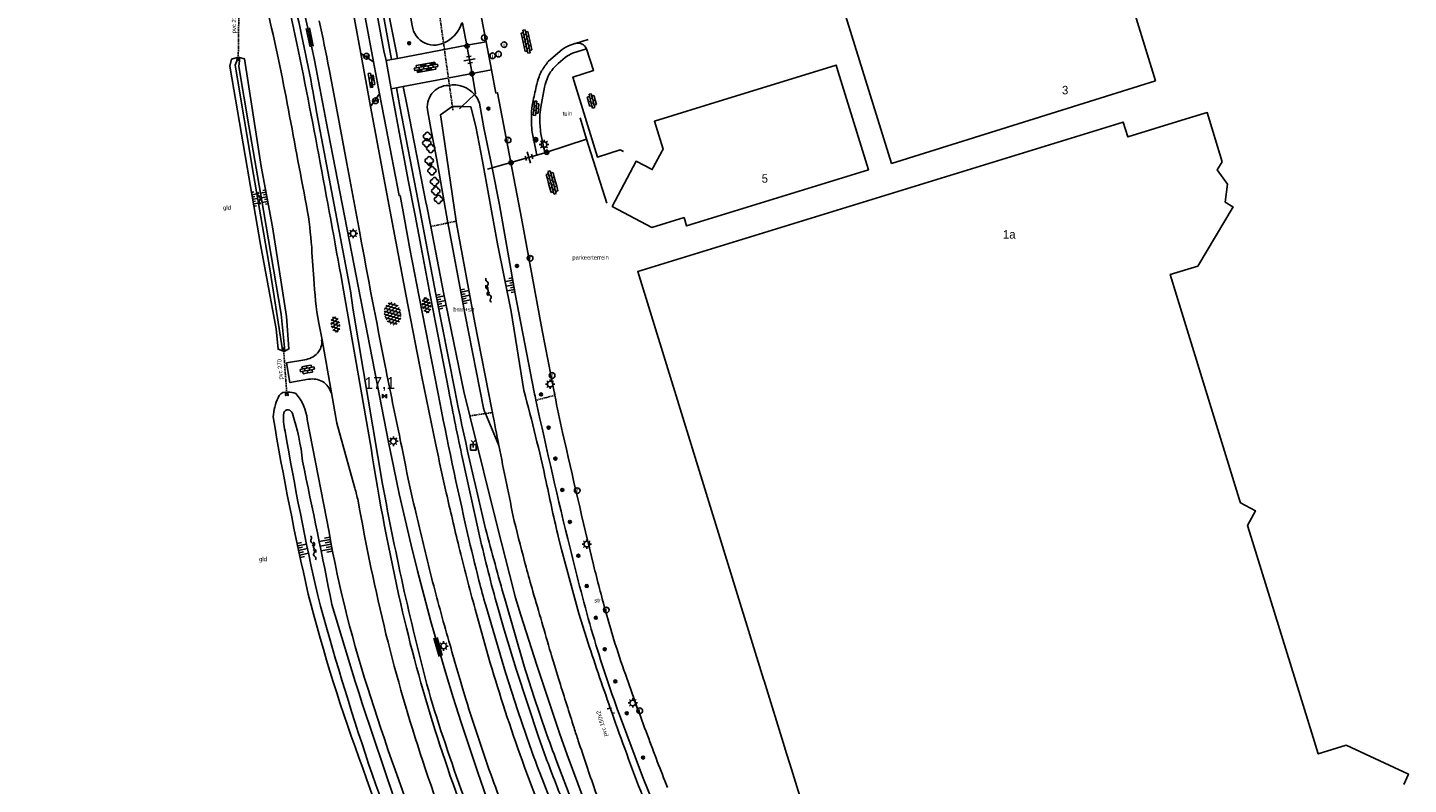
# Model space of a CAD drawing. Header units: metres. Extents: x 121538 to 126242, y 445257 to 454505.
# Tile 24 of 83: x 123652 to 123945, y 450581 to 450742. Entities that reach past the tile are written whole.
import ezdxf
from ezdxf.enums import TextEntityAlignment as Align

# ---------------------------------------------------------------- set-up
doc = ezdxf.new("R2010")
doc.units = ezdxf.units.M
doc.linetypes.add('GREPPEL', pattern=[100, 100, 0])
doc.linetypes.add('STIPPELFIJN', pattern=[0.375, 0.25, -0.125])
for name, color, linetype in [('B01_T', 8, 'Continuous'), ('BOUWT04', 8, 'Continuous'), ('SYMBD01', 8, 'Continuous'), ('SYMBD02', 8, 'Continuous'), ('SYMBD04', 8, 'Continuous'), ('SYMBD05', 8, 'Continuous'), ('TEK-D05', 8, 'Continuous'), ('TEK-D19', 8, 'Continuous'), ('TEK-D20', 7, 'Continuous'), ('TER-D03S', 8, 'Continuous'), ('TER-D07S', 8, 'Continuous'), ('TER-T02', 8, 'RASTER'), ('TER-T03', 8, 'Continuous'), ('TER-T04', 8, 'HAAG'), ('TER-T07', 8, 'GREPPEL'), ('TER-T09', 8, 'Continuous'), ('TOPOT05', 8, 'STIPPELFIJN'), ('TOPOT11', 8, 'STIPPELFIJN'), ('TOPOT12', 8, 'STIPPELFIJN'), ('TOPOT21', 8, 'Continuous'), ('TOPOT22', 8, 'Continuous'), ('TOPOT23', 8, 'Continuous'), ('TOPOT26', 8, 'Continuous'), ('TOPOT28', 8, 'Continuous'), ('TOPOT30', 8, 'Continuous'), ('TOPOT50', 8, 'Continuous'), ('WAT-T00', 8, 'Continuous'), ('WEG-T01', 8, 'Continuous'), ('Z02', 8, 'Continuous')]:
    doc.layers.add(name, color=color, linetype=linetype)
doc.styles.add('ISO', font='provutr.shx')
doc.styles.add('rtw_iso', font='iso-rtw.shx')
doc.linetypes.add('HAAG', pattern='A,0.25,-0.25,[151,BLOK.SHX,S=0.25,R=0,X=0,Y=0],-0.25,0.25', length=1)
doc.linetypes.add('RASTER', pattern='A,0.25,-0.25,[150,BLOK.SHX,S=0.25,R=0,X=0,Y=0],-0.25,0.25', length=1)

# ---------------------------------------------------------------- blocks, each defined once
blk = doc.blocks.new('talud')
for p, q in [((0, 0.75), (0.5, 0.75)), ((0, 0.5), (1, 0.5)), ((0, 0.25), (0.5, 0.25)), ((0, 0), (1, 0)), ((0, -0.25), (0.5, -0.25)), ((0, -0.5), (1, -0.5)), ((0, -0.75), (0.5, -0.75))]:
    blk.add_line(p, q)
blk = doc.blocks.new('water-l')
at = {"linetype": 'Continuous'}
for centre, start, end in [((0.16, 1.47), 129.7446, 230.2554), ((-0.47, 2.22), 309.7446, 50.2554), ((-0.47, 0.72), 309.7446, 50.2554), ((0.49, 0), 129.7446, 230.2554), ((-0.14, 0.75), 309.7446, 50.2554), ((0.16, -1.51), 129.7446, 230.2554), ((-0.47, -0.76), 309.7446, 50.2554), ((-0.47, -2.26), 309.7446, 50.2554), ((-0.14, -0.75), 309.7446, 50.2554)]:
    blk.add_arc(centre, 0.488, start, end, dxfattribs=at)
blk = doc.blocks.new('asfalt-l')
for p, q in [((-0.93, 0.18), (0.7, 1.13)), ((-0.89, -0.52), (0.89, 0.52)), ((-0.89, 0.52), (0.89, -0.52)), ((-0.76, 1.01), (0.3, 1.62)), ((-0.7, 1.13), (0.93, 0.18)), ((-0.3, 1.62), (0.76, 1.01)), ((-0.93, -0.18), (0.7, -1.13)), ((-0.76, -1.01), (0.3, -1.62)), ((-0.7, -1.13), (0.93, -0.18)), ((-0.3, -1.62), (0.76, -1.01))]:
    blk.add_line(p, q)
blk = doc.blocks.new('asfalt-xl')
at = {"linetype": 'Continuous'}
for p, q in [((1.4, 1.54), (-1.75, -0.3)), ((1.4, 1.54), (-1.75, -0.3)), ((1.41, -1.53), (-1.75, 0.28)), ((1.41, -1.53), (-1.75, 0.28)), ((1.01, 2.03), (-1.74, 0.43)), ((1.01, 2.03), (-1.74, 0.43)), ((1.65, -0.94), (-1.64, 0.94)), ((1.65, -0.94), (-1.64, 0.94)), ((1.64, 0.96), (-1.63, -0.95)), ((1.64, 0.96), (-1.63, -0.95)), ((0.41, 2.41), (-1.51, 1.29)), ((0.41, 2.41), (-1.51, 1.29)), ((1.77, -0.29), (-1.4, 1.52)), ((1.77, -0.29), (-1.4, 1.52)), ((1.76, 0.3), (-1.39, -1.53)), ((1.76, 0.3), (-1.39, -1.53)), ((1.75, 0.44), (-1.02, 2.02)), ((1.75, 0.44), (-1.02, 2.02)), ((1.52, 1.29), (-0.43, 2.4)), ((1.52, 1.29), (-0.43, 2.4)), ((1.02, -2.03), (-1.74, -0.45)), ((1.02, -2.03), (-1.74, -0.45)), ((0.41, -2.41), (-1.49, -1.33)), ((0.41, -2.41), (-1.49, -1.33)), ((1.75, -0.43), (-1, -2.03)), ((1.75, -0.43), (-1, -2.03)), ((1.53, -1.28), (-0.41, -2.41)), ((1.53, -1.28), (-0.41, -2.41))]:
    blk.add_line(p, q, dxfattribs=at)
blk = doc.blocks.new('DRHEK')
at = {"linetype": 'Continuous'}
for p, q in [((1.25, 0), (-1.25, 0)), ((-0.5, 0.7), (0.5, 0.7)), ((-0.5, -0.7), (0.5, -0.7))]:
    blk.add_line(p, q, dxfattribs=at)
blk = doc.blocks.new('water-m')
at = {"linetype": 'Continuous'}
for centre, start, end in [((-0.01, 0.75), 129.7446, 230.2554), ((-0.32, 1.12), 309.7446, 50.2554), ((-0.32, 0.37), 309.7446, 50.2554), ((0.32, 0.01), 129.7446, 230.2554), ((0, 0.38), 309.7446, 50.2554), ((-0.01, -0.74), 129.7446, 230.2554), ((-0.32, -0.37), 309.7446, 50.2554), ((-0.32, -1.12), 309.7446, 50.2554), ((0, -0.37), 309.7446, 50.2554)]:
    blk.add_arc(centre, 0.244, start, end, dxfattribs=at)
blk = doc.blocks.new('bermverhardingblok-m')
at = {"linetype": 'Continuous'}
for p, q in [((-0.5, 1.5), (-0.5, -1.5)), ((-0.5, 1.5), (0, 1.5)), ((-0.5, 0.5), (0, 0.5)), ((0, 1.5), (0, -1.5)), ((0.5, 1), (0, 1)), ((0, 1), (0.5, 1)), ((0.5, 0), (0, 0)), ((0.4, 0.9), (0.1, 0.9)), ((0.1, 0.9), (0.1, 0.1)), ((0.4, 0.1), (0.1, 0.1)), ((0.3, 0.8), (0.2, 0.8)), ((0.2, 0.8), (0.2, 0.2)), ((0.3, 0.2), (0.2, 0.2)), ((0.3, 0.8), (0.3, 0.2)), ((0.4, 0.9), (0.4, 0.1)), ((0.5, -1), (0.5, 1)), ((-0.5, -0.5), (0, -0.5)), ((-0.5, -1.5), (0, -1.5)), ((-0.4, -1.4), (-0.4, -0.6)), ((-0.4, -0.6), (-0.1, -0.6)), ((-0.4, -1.4), (-0.1, -1.4)), ((-0.3, -1.3), (-0.3, -0.7)), ((-0.3, -0.7), (-0.2, -0.7)), ((-0.3, -1.3), (-0.2, -1.3)), ((-0.2, -1.3), (-0.2, -0.7)), ((-0.1, -1.4), (-0.1, -0.6)), ((0, -1), (0.5, -1))]:
    blk.add_line(p, q, dxfattribs=at)
blk = doc.blocks.new('bermverhardingblok-xl')
at = {"linetype": 'Continuous'}
for p, q in [((-0.25, 2), (-0.75, 2)), ((-0.75, 2), (-0.75, -2)), ((-0.25, 1), (-0.75, 1)), ((-0.75, 0), (-0.25, 0)), ((-0.65, 1.9), (-0.35, 1.9)), ((-0.65, 1.1), (-0.65, 1.9)), ((-0.65, 1.1), (-0.35, 1.1)), ((-0.55, 1.2), (-0.55, 1.8)), ((-0.55, 1.8), (-0.45, 1.8)), ((-0.55, 1.2), (-0.45, 1.2)), ((-0.45, 1.2), (-0.45, 1.8)), ((-0.35, 1.1), (-0.35, 1.9)), ((-0.25, 2.5), (-0.25, -2.5)), ((-0.25, 2.5), (0.25, 2.5)), ((-0.25, 1.5), (0.25, 1.5)), ((-0.25, 0.5), (0.25, 0.5)), ((0.25, 2.5), (0.25, -2.5)), ((0.75, 2), (0.25, 2)), ((0.75, 1), (0.25, 1)), ((0.25, 1), (0.75, 1)), ((0.75, 0), (0.25, 0)), ((0.65, 0.9), (0.35, 0.9)), ((0.35, 0.9), (0.35, 0.1)), ((0.65, 0.1), (0.35, 0.1)), ((0.55, 0.8), (0.45, 0.8)), ((0.45, 0.8), (0.45, 0.2)), ((0.55, 0.2), (0.45, 0.2)), ((0.55, 0.8), (0.55, 0.2)), ((0.65, 0.9), (0.65, 0.1)), ((0.75, -2), (0.75, 2)), ((-0.75, -1), (-0.25, -1)), ((-0.25, -1), (-0.75, -1)), ((-0.75, -2), (-0.25, -2)), ((-0.65, -0.9), (-0.65, -0.1)), ((-0.65, -0.1), (-0.35, -0.1)), ((-0.65, -0.9), (-0.35, -0.9)), ((-0.55, -0.8), (-0.55, -0.2)), ((-0.55, -0.2), (-0.45, -0.2)), ((-0.55, -0.8), (-0.45, -0.8)), ((-0.45, -0.8), (-0.45, -0.2)), ((-0.35, -0.9), (-0.35, -0.1)), ((-0.25, -0.5), (0.25, -0.5)), ((-0.25, -1.5), (0.25, -1.5)), ((-0.25, -2.5), (0.25, -2.5)), ((0.25, -1), (0.75, -1)), ((0.25, -2), (0.75, -2)), ((0.65, -1.1), (0.35, -1.1)), ((0.35, -1.1), (0.35, -1.9)), ((0.65, -1.9), (0.35, -1.9)), ((0.55, -1.2), (0.45, -1.2)), ((0.45, -1.2), (0.45, -1.8)), ((0.55, -1.8), (0.45, -1.8)), ((0.55, -1.2), (0.55, -1.8)), ((0.65, -1.1), (0.65, -1.9))]:
    blk.add_line(p, q, dxfattribs=at)
blk = doc.blocks.new('struik')
at = {"linetype": 'Continuous'}
for centre, start, end in [((-0.44, 0), 91.0912, 268.9013), ((0, 0.44), 1.0233, 178.9632), ((0.44, 0), 271.6625, 88.3448), ((0, -0.45), 180.4729, 359.5406)]:
    blk.add_arc(centre, 0.45, start, end, dxfattribs=at)
blk = doc.blocks.new('GREP')
at = {"linetype": 'Continuous'}
for p, q in [((-0.35, 2), (-0.35, -2)), ((0.35, 2), (0.35, -2))]:
    blk.add_line(p, q, dxfattribs=at)
blk = doc.blocks.new('paal')
for radius in [0.45, 0.2]:
    blk.add_circle((0, 0), radius)
blk = doc.blocks.new('lichtmast')
for p, q in [((-0.6, 0), (-1, 0)), ((-0.71, 0.71), (-0.42, 0.42)), ((0, 0.6), (0, 1)), ((0.42, 0.42), (0.71, 0.71)), ((0.6, 0), (1, 0)), ((-0.42, -0.42), (-0.71, -0.71)), ((0, -0.6), (0, -1)), ((0.42, -0.42), (0.71, -0.71))]:
    blk.add_line(p, q)
blk.add_circle((0, 0), 0.6)
blk = doc.blocks.new('kilometerpaal')
for p, q in [((-0.44, 0.44), (0.44, -0.44)), ((-0.44, -0.44), (-0.44, 0.44)), ((0.44, 0.44), (-0.44, -0.44)), ((0.44, -0.44), (0.44, 0.44))]:
    blk.add_line(p, q)
at = {"style": 'rtw_iso'}
blk.add_attdef('KILOMETERPAAL', (0.59, 0.87), '', height=2.5, dxfattribs=at)
blk = doc.blocks.new('BOOM')
for radius in [0.315, 0.225, 0.135]:
    blk.add_circle((0, 0), radius)
blk = doc.blocks.new('inspectieput')
blk.add_circle((0, 0), 0.6)
at = {"style": 'ISO'}
blk.add_text('i', height=0.8, dxfattribs=at).set_placement((0, 0), align=Align.MIDDLE)
blk = doc.blocks.new('kolk')
blk.add_circle((0, 0), 0.6)
at = {"style": 'ISO'}
blk.add_text('r', height=0.933, dxfattribs=at).set_placement((0.06, -0.33), align=Align.CENTER)
blk = doc.blocks.new('balise')
blk.add_hatch(color=256).paths.add_polyline_path([(0.6, 0, 0.086579), (0.56, 0.2), (-0.56, 0.2, 0.086579), (-0.6, 0, 0.085386), (-0.57, -0.2), (0.57, -0.2, 0.085386)])
blk.add_circle((0, 0), 0.6)
blk = doc.blocks.new('wegwijzer-mp')
for q in [(-0.42, 1.42), (0.42, 1.42), (0, 0)]:
    blk.add_line((0, 1), q)
blk.add_lwpolyline([(-0.6, -0.6), (0.6, -0.6), (0.6, 0.6), (-0.6, 0.6)], close=True)
blk = doc.blocks.new('klinkers-m')
for p, q in [((0, 1.5), (-0.5, 1.5)), ((-0.5, 1.5), (-0.5, 0.5)), ((-0.5, 0.5), (-0.5, -0.5)), ((0, 0.5), (-0.5, 0.5)), ((0, 1.5), (0, 1)), ((0.5, 1), (0, 1)), ((0, 1), (0, 0.5)), ((0, 0.5), (0, 0)), ((0.5, 0), (0, 0)), ((0, 0), (0, -0.5)), ((0.5, 0), (0.5, 1)), ((0.5, -1), (0.5, 0)), ((-0.5, -0.5), (-0.5, -1.5)), ((0, -0.5), (-0.5, -0.5)), ((-0.5, -1.5), (0, -1.5)), ((0, -0.5), (0, -1)), ((0, -1), (0.5, -1)), ((0, -1), (0, -1.5))]:
    blk.add_line(p, q)
blk = doc.blocks.new('klinkers-l')
at = {"linetype": 'Continuous'}
for p, q in [((-0.25, 1), (-0.75, 1)), ((-0.75, 1), (-0.75, 0)), ((-0.25, 0), (-0.75, 0)), ((-0.75, 0), (-0.75, -1)), ((0.25, 1.5), (-0.25, 1.5)), ((-0.25, 1.5), (-0.25, 0.5)), ((0.25, 0.5), (-0.25, 0.5)), ((-0.25, 0.5), (-0.25, -0.5)), ((0.25, 0.5), (0.25, 1.5)), ((0.75, 1), (0.25, 1)), ((0.25, -0.5), (0.25, 0.5)), ((0.75, 0), (0.75, 1)), ((-0.75, -1), (-0.25, -1)), ((-0.25, -0.5), (-0.25, 0)), ((0.25, -0.5), (-0.25, -0.5)), ((-0.25, -0.5), (-0.25, -1.5)), ((-0.25, -1.5), (0.25, -1.5)), ((0.75, 0), (0.25, 0)), ((0.25, 0), (0.25, -0.5)), ((0.25, -1.5), (0.25, -0.5)), ((0.25, -1), (0.75, -1)), ((0.75, -1), (0.75, 0))]:
    blk.add_line(p, q, dxfattribs=at)
blk = doc.blocks.new('klinkers-xl')
at = {"linetype": 'Continuous'}
for p, q in [((-0.25, 2), (-0.75, 2)), ((-0.75, 2), (-0.75, 1)), ((-0.75, 1), (-0.75, 0)), ((-0.75, 1), (-0.25, 1)), ((-0.75, 0), (-0.25, 0)), ((-0.75, 0), (-0.75, -1)), ((0.25, 2.5), (-0.25, 2.5)), ((-0.25, 2.5), (-0.25, 1.5)), ((-0.25, 1.5), (0.25, 1.5)), ((-0.25, 1.5), (-0.25, 0.5)), ((-0.25, 0.5), (0.25, 0.5)), ((-0.25, 0.5), (-0.25, -0.5)), ((0.25, 1.5), (0.25, 2.5)), ((0.75, 2), (0.25, 2)), ((0.25, 2), (0.25, 1.5)), ((0.25, 0.5), (0.25, 1.5)), ((0.25, 1), (0.75, 1)), ((0.25, 0.5), (0.25, 0)), ((0.25, 0), (0.75, 0)), ((0.25, 0), (0.25, -0.5)), ((0.75, 1), (0.75, 2)), ((0.75, 0), (0.75, 1)), ((0.75, -1), (0.75, 0)), ((-0.75, -1), (-0.75, -2)), ((-0.75, -1), (-0.25, -1)), ((-0.75, -2), (-0.25, -2)), ((-0.25, -0.5), (0.25, -0.5)), ((-0.25, -0.5), (-0.25, -1.5)), ((-0.25, -1.5), (0.25, -1.5)), ((-0.25, -1.5), (-0.25, -2.5)), ((-0.25, -2.5), (0.25, -2.5)), ((0.25, -1.5), (0.25, -0.5)), ((0.25, -1), (0.75, -1)), ((0.25, -2.5), (0.25, -1.5)), ((0.25, -2), (0.75, -2)), ((0.75, -2), (0.75, -1))]:
    blk.add_line(p, q, dxfattribs=at)

msp = doc.modelspace()

# ---------------------------------------------------------------- linework, layer by layer
at = {"layer": 'B01_T'}
for points in [[(123891.65, 450730.4), (123883.43, 450757.12), (123844.82, 450745.13), (123844.84, 450745.07)], [(123825.57, 450745.26), (123835.63, 450712.85)], [(123802.47, 450727.16), (123823.86, 450733.76), (123824.24, 450732.52)], [(123824.24, 450732.52), (123830.72, 450711.54), (123792.12, 450699.62), (123791.58, 450701.38), (123784.77, 450699.28), (123776.32, 450703.74), (123780.13, 450710.94)], [(123835.63, 450712.85), (123891.65, 450730.4)], [(123786.92, 450715.53), (123787.11, 450715.9), (123785.3, 450721.86), (123799.97, 450726.39)], [(123799.97, 450726.39), (123802.47, 450727.16)], [(123898.19, 450722.33), (123885.76, 450718.5), (123884.78, 450721.68), (123781.74, 450689.94), (123808.47, 450603.36)], [(123905.83, 450713.22), (123902.65, 450723.7), (123898.19, 450722.33)], [(123785.04, 450711.99), (123786.92, 450715.53)], [(123780.13, 450710.94), (123781.41, 450713.36), (123784.82, 450711.57), (123785.04, 450711.99)], [(123908.08, 450703.69), (123906.43, 450704.69), (123906.96, 450708.47), (123904.74, 450711.5), (123905.83, 450713.22)], [(123900.61, 450691.09), (123908.11, 450703.67), (123908.08, 450703.69)], [(123896.12, 450684.91), (123894.78, 450689.27), (123900.61, 450691.09)], [(123909.42, 450641.64), (123896.12, 450684.91)], [(123911.58, 450634.65), (123911.18, 450635.95), (123912.85, 450639.13), (123909.67, 450640.82), (123909.42, 450641.64)], [(123912.5, 450631.68), (123911.58, 450634.65)], [(123924.82, 450591.88), (123912.5, 450631.68)], [(123808.47, 450603.36), (123808.59, 450602.97)], [(123808.59, 450602.97), (123812.92, 450588.96)], [(123944.33, 450580.99), (123945.33, 450583.19), (123932.1, 450589.33), (123926.19, 450587.45), (123924.82, 450591.88)], [(123812.92, 450588.96), (123812.98, 450588.77)], [(123812.98, 450588.77), (123813, 450588.68)], [(123813, 450588.68), (123814.37, 450584.26)], [(123814.37, 450584.26), (123832.39, 450525.89), (123831.53, 450524.22)]]:
    msp.add_lwpolyline(points, dxfattribs=at)
at = {"layer": 'BOUWT04'}
for points in [[(123696.67, 450734.71), (123696.71, 450735.38)], [(123697.23, 450734.73), (123697.09, 450734.72), (123697.12, 450735.27), (123696.95, 450735.28), (123696.76, 450735.26), (123696.79, 450734.71), (123696.67, 450734.71)], [(123696.71, 450735.38), (123697.19, 450735.38)], [(123697.19, 450735.38), (123697.23, 450734.73)], [(123706.79, 450673.8), (123706.69, 450673.73), (123706.78, 450673.19), (123706.59, 450673.16), (123706.43, 450673.15), (123706.39, 450673.73), (123706.28, 450673.71)], [(123706.28, 450673.71), (123706.34, 450673.06)], [(123706.34, 450673.06), (123706.85, 450673.04)], [(123706.85, 450673.04), (123706.79, 450673.8)], [(123706.97, 450664.28), (123707, 450663.59), (123707.14, 450663.61), (123707.05, 450664.17), (123707.24, 450664.18), (123707.4, 450664.2), (123707.44, 450663.62), (123707.57, 450663.62), (123707.49, 450664.32)], [(123707.49, 450664.32), (123706.97, 450664.28)]]:
    msp.add_lwpolyline(points, dxfattribs=at)
at = {"layer": 'TER-T02', "flags": 128}
for points in [[(123745.45, 450737.97), (123744.53, 450742.7), (123744.4, 450742.78)], [(123745.48, 450737.86), (123745.45, 450737.97)], [(123746.59, 450731.93), (123747.33, 450727.73), (123747.09, 450727.51)], [(123747.09, 450727.51), (123744.38, 450724.96)], [(123744.38, 450724.96), (123743.9, 450724.51)], [(123769.5, 450722.6), (123770.89, 450718.01)], [(123770.89, 450718.01), (123762.43, 450715.26)], [(123770.89, 450718.01), (123775.16, 450704.46)], [(123754.83, 450713.05), (123750.84, 450711.96)], [(123750.84, 450711.96), (123749.84, 450711.69)]]:
    msp.add_lwpolyline(points, dxfattribs=at)
at = {"layer": 'TER-T03'}
for points in [[(123746.58, 450731.97), (123745.48, 450737.86)], [(123746.59, 450731.93), (123746.58, 450731.97)], [(123760.3, 450714.64), (123754.83, 450713.05)], [(123762.05, 450715.15), (123760.3, 450714.64)], [(123762.43, 450715.26), (123762.05, 450715.15)]]:
    msp.add_lwpolyline(points, dxfattribs=at)
at = {"layer": 'TER-T04', "flags": 128}
msp.add_lwpolyline([(123720.8, 450685.84), (123713.58, 450723.84, 0.025375), (123703.68, 450767.23), (123697.19, 450791.94), (123690.3, 450818.28), (123680.86, 450854.01, 0.024191), (123675.09, 450870.88)], format="xyb", dxfattribs=at)
at = {"layer": 'TER-T07'}
msp.add_lwpolyline([(123662.44, 450899.26), (123667.8, 450889.14), (123672.55, 450880.47, -0.019102), (123683.13, 450851.5, -0.006997), (123691.38, 450821.95), (123708.2, 450757.45, -0.012157), (123715.6, 450721.79), (123728.83, 450653.68, 0.042272), (123753.54, 450567.74, 0.003443), (123758.16, 450557.1, 0.012454), (123776.06, 450519.17)], format="xyb", dxfattribs=at)
at = {"layer": 'TER-T09'}
for points in [[(123726.03, 450785.81), (123727.4, 450778.27), (123729.77, 450765.26), (123732.68, 450748.99), (123733.87, 450742.17, 0.558482), (123741.2, 450738.81, 0.1935), (123744.4, 450742.78)], [(123747.09, 450727.51, 0.26719), (123741.59, 450729.47, 0.47378), (123737.18, 450723.85), (123737.96, 450719.51), (123739.07, 450713.63), (123740.66, 450704.75), (123741.47, 450700.25)], [(123750.84, 450711.96), (123749.1, 450720.47), (123748.15, 450725.7, 0.090216), (123747.09, 450727.51)], [(123760.13, 450662.58, -0.000347), (123759.75, 450664.31), (123755.72, 450685.18), (123752.4, 450704.08), (123750.84, 450711.96)], [(123706.97, 450664.28, 0.347189), (123705.39, 450663.13, 0.093679), (123704.35, 450659.05, 0.014249), (123711.82, 450621.37, 0.026277), (123723.39, 450584.42, 0.016172), (123736.87, 450549.39, 0.000791), (123737.82, 450547.28, 0.012254), (123753.48, 450515.03, 0.015148), (123764.89, 450492.77), (123777.84, 450467.7), (123785.29, 450454, -0.359287), (123785.15, 450451.5), (123780.78, 450447.06)], [(123707.49, 450664.32, -0.122151), (123709.16, 450664, -0.158596), (123711.6, 450658.5), (123716.22, 450634.57, 0.036414), (123725.1, 450599.47, 0.019691), (123737.62, 450564.5, 0.015827), (123743.27, 450549.91, 0.022652), (123752.94, 450529.72, 0.001165), (123770.34, 450495.14), (123776.16, 450484.44), (123782.22, 450472.59), (123789.1, 450459.41), (123791.46, 450460.22), (123794.18, 450461.38)], [(123879.65, 450402.75), (123875.94, 450404.89), (123857.04, 450438.41), (123842.61, 450464.3), (123850.07, 450467.69), (123838.31, 450505.66), (123825.42, 450501.35), (123822.06, 450503.5), (123816.41, 450513.25), (123811.61, 450522), (123810.64, 450523.95, -0.021114), (123808.88, 450527.94), (123807.94, 450529.93, 0.023075), (123805.79, 450533.76, -0.006846), (123798.78, 450547.34, -0.011841), (123787.53, 450571.29, -0.007905), (123784.09, 450579.36), (123782.78, 450582.7), (123777.85, 450595.76, -0.014063), (123772.22, 450612.81, -0.009637), (123767.37, 450631.17, -0.006342), (123760.13, 450662.58)], [(123837.7, 450446.43), (123826.42, 450466.63), (123812.24, 450492.35), (123802.1, 450511.09, -0.002861), (123794.64, 450525.2), (123787.97, 450538.04, -0.010357), (123785.72, 450542.6, -0.005307), (123781.62, 450551.62), (123778.66, 450557.97), (123775.37, 450565.42, -0.009047), (123770.18, 450578.14), (123766.78, 450587.28), (123765.17, 450591.88), (123760.34, 450606.29), (123756.92, 450616.92), (123755.82, 450620.64), (123754.5, 450625.63), (123751.98, 450635.63), (123746.11, 450659.27)]]:
    msp.add_lwpolyline(points, format="xyb", dxfattribs=at)
for points in [[(123706.34, 450673.06), (123705.41, 450673.42), (123705.02, 450677.72), (123701.7, 450695.68), (123698.82, 450712.1), (123695.15, 450733.52), (123695.55, 450735.05), (123696.71, 450735.38)], [(123697.19, 450735.38), (123698.28, 450735.08), (123701.79, 450712.26), (123704.19, 450699.45), (123707.16, 450680.39), (123707.72, 450673.49), (123706.85, 450673.04)], [(123741.47, 450700.25), (123741.66, 450699.18), (123745.09, 450680.74), (123748.99, 450660.91)], [(123746.11, 450659.27), (123744.82, 450664.45)], [(123749.43, 450659.76), (123749.25, 450660.18)], [(123752.27, 450652.98), (123749.43, 450659.76)]]:
    msp.add_lwpolyline(points, dxfattribs=at)
at = {"layer": 'TOPOT05', "flags": 128}
for points in [[(123737.8, 450699.49), (123741.47, 450700.25)], [(123741.47, 450700.25), (123743.18, 450700.6)], [(123764.17, 450663.63), (123760.13, 450662.58)], [(123750.91, 450659.98), (123749.43, 450659.76)], [(123749.43, 450659.76), (123746.11, 450659.27)]]:
    msp.add_lwpolyline(points, dxfattribs=at)
at = {"layer": 'TOPOT11'}
for points in [[(123696.95, 450735.28), (123697.14, 450750.24)], [(123742.51, 450724.22), (123739.74, 450744.07)], [(123707.24, 450664.18), (123706.59, 450673.16)]]:
    msp.add_lwpolyline(points, dxfattribs=at)
at = {"layer": 'TOPOT12', "flags": 128}
for points in [[(123775.27, 450597.04), (123775.92, 450597.19), (123776.19, 450597.26)], [(123776.84, 450596.17), (123776.38, 450596.01)]]:
    msp.add_lwpolyline(points, dxfattribs=at)
at = {"layer": 'TOPOT50'}
for points in [[(123729.46, 450734.95), (123728.02, 450743.12), (123724.32, 450763.1), (123720.06, 450786.35), (123717.33, 450803.42), (123718.55, 450800.03), (123720.84, 450786.7), (123725.32, 450763.49), (123729.28, 450742.77), (123730.54, 450736.4), (123730.78, 450735.2)], [(123737.8, 450699.49), (123736.88, 450704.14), (123736.85, 450704.33), (123732.79, 450725.05), (123731.97, 450729.21)], [(123744.82, 450664.45), (123740.55, 450685.46), (123737.8, 450699.49)], [(123749.25, 450660.18), (123748.99, 450660.91)]]:
    msp.add_lwpolyline(points, dxfattribs=at)
for points in [[(123730.53, 450728.94), (123731.23, 450724.97), (123735.16, 450704.86), (123738.88, 450685.14), (123742.9, 450664.71, 0.009839), (123749.46, 450635.27, 0.005338), (123753.53, 450620.37), (123757.66, 450606.08, 0.007167), (123759.88, 450599.03, 0.010194), (123764.6, 450585.75), (123767.79, 450577.42), (123773.06, 450564.3)], [(123720.8, 450685.84), (123721.32, 450681.73), (123724.5, 450662.82), (123727.6, 450644.76, 0.021111), (123737.76, 450599.43, 0.028235), (123754.11, 450555.15, 0.001784), (123755.31, 450552.41, 0.017292), (123776.66, 450509.92, 0.018524), (123789.75, 450486.22), (123802.06, 450464.61), (123815.93, 450438.66), (123833.82, 450405.61), (123847.58, 450380.57), (123864.45, 450350.22, -0.043591), (123874.77, 450328.47), (123877.22, 450320.01), (123879.39, 450311.48), (123882.5, 450300.84)]]:
    msp.add_lwpolyline(points, format="xyb", dxfattribs=at)
at = {"layer": 'WAT-T00'}
for points in [[(123696.67, 450734.71), (123696.32, 450733.76), (123700.18, 450710.56), (123703.67, 450690.48), (123705.63, 450677.8), (123706.28, 450673.71)], [(123697.23, 450734.73), (123697.05, 450733.47), (123699.22, 450720.88), (123702.32, 450702.86), (123706.03, 450680.89), (123706.79, 450673.8)], [(123743.18, 450700.6), (123740.41, 450719.42), (123739.91, 450723.24), (123742.35, 450724.99), (123744.38, 450724.96)]]:
    msp.add_lwpolyline(points, dxfattribs=at)
for points in [[(123744.38, 450724.96), (123746.34, 450724.89), (123747.39, 450720.7), (123748.81, 450713.35), (123751.98, 450695.82), (123754.86, 450681.43), (123757.59, 450664.62, -0.010954), (123762.33, 450645.23, 0.008027), (123764.95, 450633.33), (123765.58, 450630.9), (123769.27, 450617.27), (123770.85, 450612.15, 0.005515), (123775.92, 450597.19, 0.003186), (123778.99, 450588.61, 0.013903), (123786.02, 450570.56, 0.011457)], [(123750.91, 450659.98, -0.000111), (123750.78, 450660.62), (123747.16, 450679.01), (123743.25, 450700.13), (123743.18, 450700.6)], [(123738.29, 450549.85, -0.018031), (123724.61, 450585.39, -0.014895), (123713.83, 450621.08, -0.01289), (123706.88, 450656.05, -0.095), (123706.59, 450659.88, -0.807396), (123708.43, 450659.74, -0.059419), (123710.58, 450649.66, -0.003261), (123716.82, 450619.19, 0.011826), (123728.7, 450581.98, 0.024374), (123741.66, 450549.13, 0.003578)], [(123752.27, 450652.98, -0.001203), (123750.91, 450659.98)], [(123839.33, 450448.99), (123828.97, 450466.83), (123817.04, 450488.56), (123805.9, 450510.05), (123800.36, 450520.3), (123797.34, 450526.09), (123790.68, 450539.15, -0.005487), (123784.37, 450551.97, -0.004549), (123778.01, 450566.69, -0.003481), (123773.32, 450578.04, -0.014682), (123772.63, 450579.87, -0.001023), (123769.12, 450590.25, -0.003915), (123768.24, 450592.98, -0.001474), (123765.14, 450602.82, -0.002615), (123763.43, 450608.38, -0.002449), (123763.27, 450608.93, -0.000105), (123759.49, 450621.98, -0.005642), (123758.06, 450627.15, -0.002998), (123755.54, 450636.91, -0.00277), (123752.27, 450652.98)]]:
    msp.add_lwpolyline(points, format="xyb", dxfattribs=at)
at = {"layer": 'WEG-T01'}
for points in [[(123725.66, 450734.46), (123723.91, 450743.96), (123722.65, 450750.86, -0.003148), (123718.64, 450772.16, -0.000586), (123715.71, 450789.15), (123715.89, 450789.17, -0.008158), (123712.59, 450808.61), (123710.45, 450822.99), (123708.3, 450836.52), (123706.45, 450847.68, 0.020333), (123702.72, 450865.22, 0.009872), (123696.76, 450887.49, 0.004077), (123693.88, 450896.97, 0.008351), (123692.37, 450901.56), (123687.04, 450916.76), (123683.57, 450926.22), (123682.21, 450929.73), (123678.42, 450938.73, 0.0052), (123674.92, 450946.71), (123671.72, 450953.56, -0.010936), (123669.03, 450959.71)], [(123722.99, 450736.26), (123718.18, 450762.34), (123714.89, 450780.72), (123709.23, 450811.1, 0.010655), (123706.38, 450825.86, 0.011601), (123700.76, 450849.07), (123697.72, 450860.78), (123692.64, 450881.1), (123691.27, 450887.05, 0.060946), (123687.34, 450898.36, 0.018541), (123674.6, 450925.73, 0.02491), (123661.24, 450950.92), (123659.6, 450953.81)], [(123652.24, 450899.35, -0.095812), (123653.53, 450897.9), (123654.01, 450897.04, -0.008754), (123662.36, 450881.04, 0.00186), (123671.94, 450861.82, -0.042123), (123673.98, 450856.41, -0.003886), (123679, 450838.37), (123682.71, 450823.9), (123690.09, 450795.86), (123699.68, 450759.06, -0.000987), (123703.11, 450745.56, -0.011941), (123707.61, 450724.27, 0.001551), (123711.68, 450702.6, -0.025082), (123712.6, 450693.98), (123713.02, 450688.46, 0.0367), (123714.05, 450678.98), (123714.74, 450675.4)], [(123728.36, 450734.75), (123727.85, 450736.81), (123726.31, 450745.2), (123724.71, 450753.67, -0.00224), (123720.64, 450775.7), (123719.39, 450782.86), (123718.4, 450788.91), (123718.18, 450789.57, -0.013177), (123715.95, 450802.98), (123715.04, 450808.95), (123713.12, 450823.39), (123710.97, 450837.31), (123710.12, 450842.84)], [(123702.19, 450767.54, -0.012139), (123708.68, 450741.7, -0.006497), (123714.03, 450714.7, -0.00172), (123719.07, 450687.19), (123725.13, 450652.4, 0.017248), (123731.46, 450619.33, 0.021536), (123738.7, 450592.63, 0.018673), (123748.02, 450566.52, 0.008689), (123753.05, 450554.63, 0.010309), (123759.54, 450540.77, 0.003596), (123772.23, 450515.94, 0.007364), (123785.88, 450490.61, 0.003806), (123796.2, 450472.2), (123801.43, 450462.81), (123819.11, 450430.63), (123834.47, 450402.59)], [(123756, 450568.98, -0.010098), (123750.92, 450582.14, -0.011676), (123745.25, 450599.09, -0.003388), (123741.91, 450610.58, -0.007811), (123738.21, 450624.02, -0.005094), (123734.78, 450638.18, -0.007327), (123732.49, 450648.42, 0.001244), (123731.35, 450654.15, -0.001219), (123728.12, 450669.92, -0.003118), (123722.74, 450698.11), (123719.98, 450712.88), (123717.92, 450723.94), (123716.22, 450732.92, 0.0069), (123714.13, 450743.2)], [(123770.86, 450737.26, 0.36875), (123768.57, 450738.39)], [(123726.94, 450727.65), (123728.32, 450720.37), (123731.08, 450706.05), (123731.3, 450706.05), (123732.24, 450701.02), (123733.4, 450694.76), (123735.38, 450684.54), (123739.37, 450663.95, 0.008405), (123745.62, 450634.31, 0.004988), (123748.04, 450624.29, 0.009374), (123749.49, 450618.99), (123753.67, 450604.78), (123756.29, 450596.61, 0.010447), (123760.94, 450583.48), (123763.87, 450575.94)], [(123729.42, 450728.73), (123729.49, 450728.29), (123730.95, 450720.27), (123733.04, 450709.34), (123734.5, 450701.79), (123735.76, 450695.1), (123737.7, 450684.92), (123741.62, 450664.55, 0.005111), (123744.56, 450650.22), (123747.95, 450634.77, 0.011091), (123751.75, 450619.55), (123753.39, 450613.82), (123755.96, 450605.46), (123760.77, 450590.91, 0.009933), (123762.48, 450586.08, 0.005086), (123766.11, 450576.74, 0.008501), (123771.5, 450563.55, 0.009297), (123777.89, 450549.34, 0.007612), (123793.65, 450518.23), (123798.74, 450508.93), (123812.37, 450484.25), (123823.11, 450464.5, -0.001062), (123858.56, 450399.66)], [(123725.05, 450725.01), (123725.12, 450724.6), (123728.71, 450705.28), (123732.59, 450684.69), (123735.93, 450667.59), (123738.89, 450653.14, 0.004686), (123741.1, 450642.92, 0.004503), (123743.79, 450631.54, 0.006721), (123747.23, 450618.2, 0.013444), (123753.19, 450597.9, 0.014623), (123760.7, 450576.76, 0.007501), (123767.09, 450561.42, 0.002959), (123769.73, 450555.42, 0.006682), (123779.38, 450535.03, 0.006697), (123788.12, 450517.68, 0.002067), (123799.95, 450495.55), (123807.35, 450482.08), (123827.94, 450444.54), (123845.88, 450411.91), (123857.52, 450390.71), (123873.62, 450361.23), (123881.29, 450346.81, -0.001785), (123886.94, 450336.13)], [(123764.17, 450663.63, -0.001712), (123764.04, 450664.4), (123761.47, 450677.37), (123757.08, 450701.25), (123754.83, 450713.05)], [(123716.75, 450664.18), (123716.64, 450664.16, 0.198984), (123714.86, 450666.54, 0.170135), (123711.88, 450667.03), (123707.92, 450666.33), (123707.19, 450670.53), (123711.05, 450671.19, 0.17993), (123713.74, 450672.59, 0.237075), (123714.63, 450675.35), (123714.74, 450675.4)], [(123716.75, 450664.18), (123717.88, 450657.7), (123721.69, 450643.94, -0.00848), (123722.39, 450641.24, 0.015868), (123728.31, 450612.93, 0.01896), (123736.14, 450585.89, 0.020745), (123746.35, 450558.68, 0.003854), (123748.98, 450552.67, 0.013342), (123758.83, 450532.18, 0.004357), (123771.86, 450506.93, 0.007603), (123785.3, 450482.34, 0.006766), (123792.37, 450469.8), (123797.18, 450461.12), (123799.49, 450456.95, -0.028214), (123803.87, 450447.59), (123806.03, 450442.31, 0.037955), (123810.03, 450434.17), (123819.66, 450416.67), (123825.5, 450408.24, -0.038369), (123832.23, 450397.23)], [(123788.05, 450580.34, -0.005449), (123783.81, 450591.42, -0.00514), (123779.12, 450604.37, -0.008564), (123776.69, 450611.72, -0.007818), (123774.96, 450617.63, -0.005659), (123772.36, 450627.64, -0.005231), (123765.81, 450655.74, -0.017854), (123764.17, 450663.63)]]:
    msp.add_lwpolyline(points, format="xyb", dxfattribs=at)
for points in [[(123749.55, 450738.74), (123747.46, 450749.7), (123742.62, 450775.67), (123739.09, 450794.56), (123736.11, 450810.23), (123735.92, 450810.2), (123731.89, 450831.84), (123729.85, 450841.53), (123728.95, 450846.34)], [(123771.21, 450739.21), (123768.57, 450738.39)], [(123722.99, 450736.26), (123725.66, 450734.46)], [(123725.05, 450725.01), (123722.99, 450736.26)], [(123745.45, 450737.97), (123730.78, 450735.2)], [(123749.55, 450738.74), (123745.45, 450737.97)], [(123750.69, 450732.74), (123749.55, 450738.74)], [(123770.86, 450737.26), (123772.33, 450732.61), (123767.98, 450731.21), (123773.17, 450714.24), (123777.99, 450715.76), (123778.69, 450715.39)], [(123725.66, 450734.46), (123726.94, 450727.65)], [(123729.46, 450734.95), (123728.36, 450734.75)], [(123729.42, 450728.73), (123728.36, 450734.75)], [(123730.78, 450735.2), (123729.46, 450734.95)], [(123731.97, 450729.21), (123746.58, 450731.97)], [(123746.58, 450731.97), (123750.69, 450732.74)], [(123754.83, 450713.05), (123752, 450727.89), (123751.63, 450727.84), (123750.69, 450732.74)], [(123726.94, 450727.65), (123725.05, 450725.01)], [(123729.42, 450728.73), (123730.53, 450728.94)], [(123730.53, 450728.94), (123731.97, 450729.21)], [(123714.74, 450675.4), (123716.75, 450664.18)]]:
    msp.add_lwpolyline(points, dxfattribs=at)
at = {"layer": 'WEG-T01', "flags": 128}
for points in [[(123768.57, 450738.39, 0.027113), (123768.37, 450738.33), (123767.07, 450737.85), (123766.37, 450737.54), (123765.69, 450737.1), (123762.81, 450734.61, 0.031655), (123761.35, 450732.52, 0.059792), (123760.79, 450731.3, 0.017933), (123760.21, 450729.21, 0.011188), (123759.48, 450725.83, 0.041456), (123759.2, 450723.29, 0.027895), (123759.31, 450719.49), (123760.3, 450714.64)], [(123762.05, 450715.15), (123761.16, 450719.2, -0.026264), (123760.97, 450722.7, -0.043509), (123761.15, 450724.81), (123761.96, 450729.08, -0.048601), (123762.73, 450731.39, -0.066594), (123763.48, 450732.63, -0.045306), (123764.85, 450734.1), (123766.31, 450735.35), (123766.82, 450735.71), (123767.91, 450736.3), (123770.86, 450737.26)]]:
    msp.add_lwpolyline(points, format="xyb", dxfattribs=at)

# ---------------------------------------------------------------- block references
at = {"layer": 'SYMBD01'}
for name, p, rotation in [('asfalt-xl', (123729.72, 450680.98), 192.957994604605), ('asfalt-l', (123736.9, 450682.76), 190.0352170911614)]:
    msp.add_blockref(name, p, dxfattribs=dict(at, rotation=rotation))
at = {"layer": 'SYMBD01', "linetype": 'Continuous', "rotation": 10.57077098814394}
msp.add_blockref('asfalt-l', (123717.58, 450678.66), dxfattribs=at)
at = {"layer": 'SYMBD02'}
for name, p, rotation in [('klinkers-xl', (123758.14, 450738.79), 192.3747212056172), ('klinkers-l', (123772.01, 450726.17), 14.0391209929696), ('klinkers-m', (123760.2, 450724.59), 354.9193121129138), ('klinkers-xl', (123763.56, 450708.82), 194.6102353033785), ('klinkers-l', (123711.58, 450669.14), 100.2016420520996)]:
    msp.add_blockref(name, p, dxfattribs=dict(at, rotation=rotation))
at = {"layer": 'SYMBD02', "linetype": 'Continuous'}
for name, p, rotation in [('bermverhardingblok-xl', (123736.82, 450733.29), 280.2016420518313), ('bermverhardingblok-m', (123725.27, 450730.58), 10.20164205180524)]:
    msp.add_blockref(name, p, dxfattribs=dict(at, rotation=rotation))
at = {"layer": 'SYMBD04', "linetype": 'Continuous', "yscale": 2}
for p, xscale, zscale, rotation in [((123700.02, 450705.26), 1.069045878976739, 1.069045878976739, 9.936908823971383), ((123703, 450705.8), 1.165581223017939, 1.165581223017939, 190.5961644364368), ((123716.69, 450632), 2.392637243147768, 2.392637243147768, 190.4878646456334), ((123709.77, 450630.67), 1.918135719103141, 1.918135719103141, 12.06551604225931)]:
    msp.add_blockref('talud', p, dxfattribs=dict(at, xscale=xscale, zscale=zscale, rotation=rotation))
at = {"layer": 'SYMBD04', "yscale": 2}
for p, xscale, zscale, rotation in [((123744.38, 450684.57), 1.742125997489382, 1.742125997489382, 10.53708846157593), ((123755.39, 450687.08), 1.504749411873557, 1.504749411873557, 189.9766781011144), ((123739.22, 450683.42), 1.753448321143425, 1.753448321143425, 11.11518454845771)]:
    msp.add_blockref('talud', p, dxfattribs=dict(at, xscale=xscale, zscale=zscale, rotation=rotation))
at = {"layer": 'SYMBD05', "linetype": 'Continuous'}
for name, p, rotation in [('water-m', (123701.51, 450705.53), 10.20164205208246), ('water-l', (123712.95, 450631.28), 12.03160244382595)]:
    msp.add_blockref(name, p, dxfattribs=dict(at, rotation=rotation))
at = {"layer": 'SYMBD05', "rotation": 192.0972621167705}
msp.add_blockref('water-l', (123749.99, 450685.93), dxfattribs=at)
at = {"layer": 'TER-D03S'}
for p, rotation in [((123746.03, 450734.9), 10.61673693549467), ((123758.65, 450714.16), 106.2564187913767)]:
    msp.add_blockref('DRHEK', p, dxfattribs=dict(at, rotation=rotation))
at = {"layer": 'TER-D07S'}
for p, rotation in [((123712.12, 450739.67), 11.73749116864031), ((123739.37, 450610.19), 16.046440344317)]:
    msp.add_blockref('GREP', p, dxfattribs=dict(at, rotation=rotation))
at = {"layer": 'TOPOT21'}
for p in [(123761.85, 450716.88), (123721.34, 450697.99), (123763.17, 450666.01), (123729.88, 450653.86), (123770.93, 450632.02), (123740.54, 450610.38), (123780.68, 450598.29)]:
    msp.add_blockref('lichtmast', p, dxfattribs=at)
at = {"layer": 'TOPOT22'}
for p in [(123745.48, 450737.86), (123746.59, 450731.93), (123760.07, 450717.91), (123762.43, 450715.26), (123754.87, 450713.06)]:
    msp.add_blockref('paal', p, dxfattribs=at)
at = {"layer": 'TOPOT23'}
for p in [(123749.18, 450739.59), (123754.23, 450717.85), (123758.9, 450692.74), (123763.58, 450667.85), (123768.9, 450643.38), (123775.07, 450618.04), (123782.18, 450596.64)]:
    msp.add_blockref('kolk', p, dxfattribs=at)
at = {"layer": 'TOPOT26'}
for name, p in [('BOOM', (123733.23, 450738.42)), ('BOOM', (123750.05, 450724.53)), ('struik', (123737.1, 450718.62)), ('struik', (123736.96, 450717.22)), ('struik', (123737.82, 450716.07)), ('struik', (123737.49, 450713.46)), ('BOOM', (123737.71, 450712.66)), ('struik', (123738.06, 450711.33)), ('struik', (123738.61, 450709.01)), ('struik', (123738.88, 450707.05)), ('struik', (123739.46, 450705.25)), ('BOOM', (123756.11, 450691.12)), ('BOOM', (123761.24, 450663.81)), ('BOOM', (123762.82, 450656.77)), ('BOOM', (123764.26, 450650.18)), ('BOOM', (123765.74, 450643.54)), ('BOOM', (123767.34, 450636.74)), ('BOOM', (123769.14, 450629.55)), ('BOOM', (123770.93, 450623.13)), ('BOOM', (123772.85, 450616.39)), ('BOOM', (123774.74, 450609.71)), ('BOOM', (123776.99, 450602.87)), ('BOOM', (123779.41, 450596.1)), ('BOOM', (123782.89, 450586.68))]:
    msp.add_blockref(name, p, dxfattribs=at)
at = {"layer": 'TOPOT28'}
for p in [(123750.95, 450735.75), (123752.19, 450736.11), (123753.36, 450738.11)]:
    msp.add_blockref('inspectieput', p, dxfattribs=at)
at = {"layer": 'TOPOT30'}
for name, p in [('balise', (123724.14, 450735.66)), ('balise', (123726.06, 450726.19)), ('wegwijzer-mp', (123746.83, 450652.58))]:
    msp.add_blockref(name, p, dxfattribs=at)
ref = msp.add_blockref('kilometerpaal', (123728, 450663.47), dxfattribs=at)
ref.add_attrib('KILOMETERPAAL', '17,1', (123723.74, 450664.99), dxfattribs={"height": 2.5, "style": 'rtw_iso'})

# ---------------------------------------------------------------- texts
at = {"layer": 'TEK-D05', "style": 'ISO'}
for s, p in [('tuin', (123765.81, 450723.05)), ('gld', (123693.74, 450703.03)), ('bmn+str', (123742.59, 450681.41)), ('gld', (123701.38, 450628.4)), ('str', (123772.53, 450619.63))]:
    msp.add_text(s, height=0.9, dxfattribs=at).set_placement(p)
at = {"layer": 'TEK-D19', "style": 'ISO'}
msp.add_text('parkeerterrein', height=0.9, dxfattribs=at).set_placement((123767.86, 450692.45))
at = {"layer": 'TEK-D20', "style": 'ISO'}
for s, rotation, p in [('pvc 270', 89.2914, (123696.46, 450740.51)), ('pvc 270', 94.1087, (123706.42, 450667.01)), ('pvc 150x2', 106.1175, (123775.35, 450591.3))]:
    msp.add_text(s, height=0.9, rotation=rotation, dxfattribs=at).set_placement(p)
at = {"layer": 'Z02', "style": 'ISO'}
for s, p in [('3', (123871.8, 450727.56)), ('5', (123808.06, 450708.79)), ('1a', (123859.27, 450696.92))]:
    msp.add_text(s, height=1.8, dxfattribs=at).set_placement(p)

doc.saveas('drawing.dxf')
